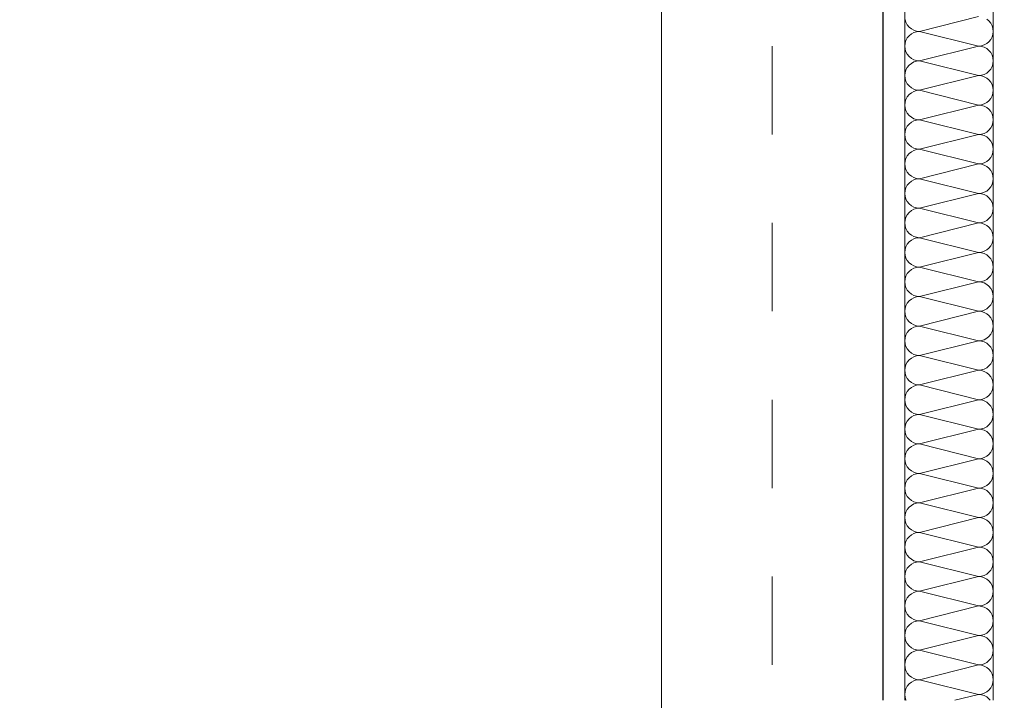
# Model space of a CAD drawing. Header units: metres. Extents: x -16 to 43.7, y -22.2 to 4.
# Tile 45 of 77: x 15.054 to 16.167, y -7.915 to -7.145. Entities that reach past the tile are written whole.
import ezdxf

# ---------------------------------------------------------------- set-up
doc = ezdxf.new("R2010")
doc.units = ezdxf.units.M
doc.header["$MEASUREMENT"] = 0
doc.linetypes.add('Raster', pattern=[0.2, 0.1, -0.05, 0, -0.05])
doc.layers.get('0').update_dxf_attribs({"color": 8, "lineweight": 9})
doc.layers.get('Defpoints').update_dxf_attribs({"color": 8, "lineweight": 9})
for name, color, linetype in [('Neubau_A-Stützen', 8, 'Continuous'), ('Neubau_A-TB Wände', 8, 'Continuous'), ('Neubau_R-Konstruktionsraster gross', 33, 'Continuous'), ('Neubau_T-Bemaßung', 8, 'Continuous')]:
    doc.layers.add(name, color=color, linetype=linetype)
doc.styles.add('ERSTELLTER_STIL_2', font='arial.ttf')
doc.dimstyles.new('ERSTELLTER_STIL__1', dxfattribs={"dimtxt": 0.0875, "dimasz": 0.059375, "dimexe": 0.18, "dimexo": 0.0625, "dimgap": 0, "dimtad": 1, "dimzin": 0, "dimdsep": 46, "dimtxsty": 'ERSTELLTER_STIL_2', "dimblk": 'ARROWHEAD_6', "dimblk1": 'ARROWHEAD_6', "dimblk2": 'ARROWHEAD_6', "dimcen": 0.09, "dimclrd": 7, "dimclre": 7, "dimclrt": 7, "dimazin": 0, "dimtfac": 1, "dimtdec": 4, "dimtmove": 0, "dimatfit": 3, "dimfxl": 1, "dimtolj": 1, "dimtzin": 0, "dimarcsym": 0})

# ---------------------------------------------------------------- blocks, each defined once
blk = doc.blocks.new('*X235', base_point=(3718.7656, 0))
at = {"layer": 'Neubau_A-TB Wände', "color": 8, "linetype": 'Continuous', "lineweight": 9}
for p, q in [((4099.7088, 3.0301), (4099.7098, 3.027)), ((4099.7918, 3.0333), (4099.7252, 3.0167)), ((4099.8036, 3.0285), (4099.8011, 3.0305)), ((4099.8057, 3.0259), (4099.8036, 3.0285)), ((4099.7098, 3.027), (4099.7113, 3.0241)), ((4099.7113, 3.0241), (4099.7134, 3.0215)), ((4099.7134, 3.0215), (4099.7159, 3.0195)), ((4099.7159, 3.0195), (4099.7188, 3.0179)), ((4099.7188, 3.0179), (4099.7219, 3.017)), ((4099.7219, 3.017), (4099.7252, 3.0167)), ((4099.8072, 3.023), (4099.8057, 3.0259)), ((4099.8082, 3.0199), (4099.8072, 3.023)), ((4099.8085, 3.0167), (4099.8082, 3.0199)), ((4099.7098, 3.0064), (4099.7088, 3.0033)), ((4099.7113, 3.0093), (4099.7098, 3.0064)), ((4099.7134, 3.0118), (4099.7113, 3.0093)), ((4099.7159, 3.0139), (4099.7134, 3.0118)), ((4099.7188, 3.0154), (4099.7159, 3.0139)), ((4099.7219, 3.0163), (4099.7188, 3.0154)), ((4099.7252, 3.0167), (4099.7219, 3.0163)), ((4099.7918, 3), (4099.7252, 3.0167)), ((4099.8036, 3.0049), (4099.8057, 3.0074)), ((4099.8057, 3.0074), (4099.8072, 3.0103)), ((4099.8072, 3.0103), (4099.8082, 3.0134)), ((4099.8082, 3.0134), (4099.8085, 3.0167)), ((4099.7088, 3.0033), (4099.7085, 3)), ((4099.7085, 3), (4099.7088, 2.9967)), ((4099.7088, 2.9967), (4099.7098, 2.9936)), ((4099.7918, 3), (4099.7252, 2.9833)), ((4099.7918, 3), (4099.7951, 3.0003)), ((4099.7951, 2.9997), (4099.7918, 3)), ((4099.7951, 3.0003), (4099.7982, 3.0013)), ((4099.7982, 2.9987), (4099.7951, 2.9997)), ((4099.7982, 3.0013), (4099.8011, 3.0028)), ((4099.8011, 2.9972), (4099.7982, 2.9987)), ((4099.8011, 3.0028), (4099.8036, 3.0049)), ((4099.8036, 2.9951), (4099.8011, 2.9972)), ((4099.8057, 2.9926), (4099.8036, 2.9951)), ((4099.7098, 2.9936), (4099.7113, 2.9907)), ((4099.7113, 2.9907), (4099.7134, 2.9882)), ((4099.7134, 2.9882), (4099.7159, 2.9861)), ((4099.7159, 2.9861), (4099.7188, 2.9846)), ((4099.7188, 2.9846), (4099.7219, 2.9837)), ((4099.7219, 2.9837), (4099.7252, 2.9833)), ((4099.8072, 2.9897), (4099.8057, 2.9926)), ((4099.8082, 2.9866), (4099.8072, 2.9897)), ((4099.8085, 2.9833), (4099.8082, 2.9866)), ((4099.7098, 2.973), (4099.7088, 2.9699)), ((4099.7113, 2.9759), (4099.7098, 2.973)), ((4099.7134, 2.9785), (4099.7113, 2.9759)), ((4099.7159, 2.9805), (4099.7134, 2.9785)), ((4099.7188, 2.9821), (4099.7159, 2.9805)), ((4099.7219, 2.983), (4099.7188, 2.9821)), ((4099.7252, 2.9833), (4099.7219, 2.983)), ((4099.7918, 2.9667), (4099.7252, 2.9833)), ((4099.8036, 2.9715), (4099.8057, 2.9741)), ((4099.8057, 2.9741), (4099.8072, 2.977)), ((4099.8072, 2.977), (4099.8082, 2.9801)), ((4099.8082, 2.9801), (4099.8085, 2.9833)), ((4099.7088, 2.9699), (4099.7085, 2.9667)), ((4099.7085, 2.9667), (4099.7088, 2.9634)), ((4099.7088, 2.9634), (4099.7098, 2.9603)), ((4099.7918, 2.9667), (4099.7252, 2.95)), ((4099.7918, 2.9667), (4099.7951, 2.967)), ((4099.7951, 2.9663), (4099.7918, 2.9667)), ((4099.7951, 2.967), (4099.7982, 2.9679)), ((4099.7982, 2.9654), (4099.7951, 2.9663)), ((4099.7982, 2.9679), (4099.8011, 2.9695)), ((4099.8011, 2.9639), (4099.7982, 2.9654)), ((4099.8011, 2.9695), (4099.8036, 2.9715)), ((4099.8036, 2.9618), (4099.8011, 2.9639)), ((4099.8057, 2.9593), (4099.8036, 2.9618)), ((4099.7098, 2.9603), (4099.7113, 2.9574)), ((4099.7113, 2.9574), (4099.7134, 2.9549)), ((4099.7134, 2.9549), (4099.7159, 2.9528)), ((4099.7159, 2.9528), (4099.7188, 2.9513)), ((4099.7188, 2.9513), (4099.7219, 2.9503)), ((4099.7219, 2.9503), (4099.7252, 2.95)), ((4099.7252, 2.95), (4099.7219, 2.9497)), ((4099.7918, 2.9333), (4099.7252, 2.95)), ((4099.8072, 2.9564), (4099.8057, 2.9593)), ((4099.8082, 2.9533), (4099.8072, 2.9564)), ((4099.8085, 2.95), (4099.8082, 2.9533)), ((4099.8082, 2.9467), (4099.8085, 2.95)), ((4099.7098, 2.9397), (4099.7088, 2.9366)), ((4099.7113, 2.9426), (4099.7098, 2.9397)), ((4099.7134, 2.9451), (4099.7113, 2.9426)), ((4099.7159, 2.9472), (4099.7134, 2.9451)), ((4099.7188, 2.9487), (4099.7159, 2.9472)), ((4099.7219, 2.9497), (4099.7188, 2.9487)), ((4099.8036, 2.9382), (4099.8057, 2.9407)), ((4099.8057, 2.9407), (4099.8072, 2.9436)), ((4099.8072, 2.9436), (4099.8082, 2.9467)), ((4099.7088, 2.9366), (4099.7085, 2.9333)), ((4099.7085, 2.9333), (4099.7088, 2.9301)), ((4099.7088, 2.9301), (4099.7098, 2.927)), ((4099.7918, 2.9333), (4099.7252, 2.9167)), ((4099.7918, 2.9333), (4099.7951, 2.9337)), ((4099.7951, 2.933), (4099.7918, 2.9333)), ((4099.7951, 2.9337), (4099.7982, 2.9346)), ((4099.7982, 2.9321), (4099.7951, 2.933)), ((4099.7982, 2.9346), (4099.8011, 2.9361)), ((4099.8011, 2.9305), (4099.7982, 2.9321)), ((4099.8011, 2.9361), (4099.8036, 2.9382)), ((4099.8036, 2.9285), (4099.8011, 2.9305)), ((4099.8057, 2.9259), (4099.8036, 2.9285)), ((4099.7098, 2.927), (4099.7113, 2.9241)), ((4099.7113, 2.9241), (4099.7134, 2.9215)), ((4099.7134, 2.9215), (4099.7159, 2.9195)), ((4099.7159, 2.9195), (4099.7188, 2.9179)), ((4099.7188, 2.9179), (4099.7219, 2.917)), ((4099.7219, 2.917), (4099.7252, 2.9167)), ((4099.7252, 2.9167), (4099.7219, 2.9163)), ((4099.7918, 2.9), (4099.7252, 2.9167)), ((4099.8072, 2.923), (4099.8057, 2.9259)), ((4099.8082, 2.9199), (4099.8072, 2.923)), ((4099.8085, 2.9167), (4099.8082, 2.9199)), ((4099.8082, 2.9134), (4099.8085, 2.9167)), ((4099.7098, 2.9064), (4099.7088, 2.9033)), ((4099.7113, 2.9093), (4099.7098, 2.9064)), ((4099.7134, 2.9118), (4099.7113, 2.9093)), ((4099.7159, 2.9139), (4099.7134, 2.9118)), ((4099.7188, 2.9154), (4099.7159, 2.9139)), ((4099.7219, 2.9163), (4099.7188, 2.9154)), ((4099.8036, 2.9049), (4099.8057, 2.9074)), ((4099.8057, 2.9074), (4099.8072, 2.9103)), ((4099.8072, 2.9103), (4099.8082, 2.9134)), ((4099.7088, 2.9033), (4099.7085, 2.9)), ((4099.7085, 2.9), (4099.7088, 2.8967)), ((4099.7088, 2.8967), (4099.7098, 2.8936)), ((4099.7918, 2.9), (4099.7252, 2.8833)), ((4099.7918, 2.9), (4099.7951, 2.9003)), ((4099.7951, 2.8997), (4099.7918, 2.9)), ((4099.7951, 2.9003), (4099.7982, 2.9013)), ((4099.7982, 2.8987), (4099.7951, 2.8997)), ((4099.7982, 2.9013), (4099.8011, 2.9028)), ((4099.8011, 2.8972), (4099.7982, 2.8987)), ((4099.8011, 2.9028), (4099.8036, 2.9049)), ((4099.8036, 2.8951), (4099.8011, 2.8972)), ((4099.8057, 2.8926), (4099.8036, 2.8951)), ((4099.7098, 2.8936), (4099.7113, 2.8907)), ((4099.7113, 2.8907), (4099.7134, 2.8882)), ((4099.7134, 2.8882), (4099.7159, 2.8861)), ((4099.7159, 2.8861), (4099.7188, 2.8846)), ((4099.7188, 2.8846), (4099.7219, 2.8837)), ((4099.7219, 2.8837), (4099.7252, 2.8833)), ((4099.7252, 2.8833), (4099.7219, 2.883)), ((4099.7918, 2.8667), (4099.7252, 2.8833)), ((4099.8072, 2.8897), (4099.8057, 2.8926)), ((4099.8082, 2.8866), (4099.8072, 2.8897)), ((4099.8085, 2.8833), (4099.8082, 2.8866)), ((4099.8082, 2.8801), (4099.8085, 2.8833)), ((4099.7098, 2.873), (4099.7088, 2.8699)), ((4099.7113, 2.8759), (4099.7098, 2.873)), ((4099.7134, 2.8785), (4099.7113, 2.8759)), ((4099.7159, 2.8805), (4099.7134, 2.8785)), ((4099.7188, 2.8821), (4099.7159, 2.8805)), ((4099.7219, 2.883), (4099.7188, 2.8821)), ((4099.8036, 2.8715), (4099.8057, 2.8741)), ((4099.8057, 2.8741), (4099.8072, 2.877)), ((4099.8072, 2.877), (4099.8082, 2.8801)), ((4099.7088, 2.8699), (4099.7085, 2.8667)), ((4099.7085, 2.8667), (4099.7088, 2.8634)), ((4099.7088, 2.8634), (4099.7098, 2.8603)), ((4099.7918, 2.8667), (4099.7252, 2.85)), ((4099.7918, 2.8667), (4099.7951, 2.867)), ((4099.7951, 2.8663), (4099.7918, 2.8667)), ((4099.7951, 2.867), (4099.7982, 2.8679)), ((4099.7982, 2.8654), (4099.7951, 2.8663)), ((4099.7982, 2.8679), (4099.8011, 2.8695)), ((4099.8011, 2.8639), (4099.7982, 2.8654)), ((4099.8011, 2.8695), (4099.8036, 2.8715)), ((4099.8036, 2.8618), (4099.8011, 2.8639)), ((4099.8057, 2.8593), (4099.8036, 2.8618)), ((4099.7098, 2.8603), (4099.7113, 2.8574)), ((4099.7113, 2.8574), (4099.7134, 2.8549)), ((4099.7134, 2.8549), (4099.7159, 2.8528)), ((4099.7159, 2.8528), (4099.7188, 2.8513)), ((4099.7188, 2.8513), (4099.7219, 2.8503)), ((4099.7219, 2.8503), (4099.7252, 2.85)), ((4099.7252, 2.85), (4099.7219, 2.8497)), ((4099.7918, 2.8333), (4099.7252, 2.85)), ((4099.8072, 2.8564), (4099.8057, 2.8593)), ((4099.8082, 2.8533), (4099.8072, 2.8564)), ((4099.8085, 2.85), (4099.8082, 2.8533)), ((4099.8082, 2.8467), (4099.8085, 2.85)), ((4099.7098, 2.8397), (4099.7088, 2.8366)), ((4099.7113, 2.8426), (4099.7098, 2.8397)), ((4099.7134, 2.8451), (4099.7113, 2.8426)), ((4099.7159, 2.8472), (4099.7134, 2.8451)), ((4099.7188, 2.8487), (4099.7159, 2.8472)), ((4099.7219, 2.8497), (4099.7188, 2.8487)), ((4099.8036, 2.8382), (4099.8057, 2.8407)), ((4099.8057, 2.8407), (4099.8072, 2.8436)), ((4099.8072, 2.8436), (4099.8082, 2.8467)), ((4099.7088, 2.8366), (4099.7085, 2.8333)), ((4099.7085, 2.8333), (4099.7088, 2.8301)), ((4099.7088, 2.8301), (4099.7098, 2.827)), ((4099.7918, 2.8333), (4099.7252, 2.8167)), ((4099.7918, 2.8333), (4099.7951, 2.8337)), ((4099.7951, 2.833), (4099.7918, 2.8333)), ((4099.7951, 2.8337), (4099.7982, 2.8346)), ((4099.7982, 2.8321), (4099.7951, 2.833)), ((4099.7982, 2.8346), (4099.8011, 2.8361)), ((4099.8011, 2.8305), (4099.7982, 2.8321)), ((4099.8011, 2.8361), (4099.8036, 2.8382)), ((4099.8036, 2.8285), (4099.8011, 2.8305)), ((4099.8057, 2.8259), (4099.8036, 2.8285)), ((4099.7098, 2.827), (4099.7113, 2.8241)), ((4099.7113, 2.8241), (4099.7134, 2.8215)), ((4099.7134, 2.8215), (4099.7159, 2.8195)), ((4099.7159, 2.8195), (4099.7188, 2.8179)), ((4099.7188, 2.8179), (4099.7219, 2.817)), ((4099.7219, 2.817), (4099.7252, 2.8167)), ((4099.7252, 2.8167), (4099.7219, 2.8163)), ((4099.7918, 2.8), (4099.7252, 2.8167)), ((4099.8072, 2.823), (4099.8057, 2.8259)), ((4099.8082, 2.8199), (4099.8072, 2.823)), ((4099.8085, 2.8167), (4099.8082, 2.8199)), ((4099.8082, 2.8134), (4099.8085, 2.8167)), ((4099.7098, 2.8064), (4099.7088, 2.8033)), ((4099.7113, 2.8093), (4099.7098, 2.8064)), ((4099.7134, 2.8118), (4099.7113, 2.8093)), ((4099.7159, 2.8139), (4099.7134, 2.8118)), ((4099.7188, 2.8154), (4099.7159, 2.8139)), ((4099.7219, 2.8163), (4099.7188, 2.8154)), ((4099.8036, 2.8049), (4099.8057, 2.8074)), ((4099.8057, 2.8074), (4099.8072, 2.8103)), ((4099.8072, 2.8103), (4099.8082, 2.8134)), ((4099.7088, 2.8033), (4099.7085, 2.8)), ((4099.7085, 2.8), (4099.7088, 2.7967)), ((4099.7088, 2.7967), (4099.7098, 2.7936)), ((4099.7918, 2.8), (4099.7252, 2.7833)), ((4099.7918, 2.8), (4099.7951, 2.8003)), ((4099.7951, 2.7997), (4099.7918, 2.8)), ((4099.7951, 2.8003), (4099.7982, 2.8013)), ((4099.7982, 2.7987), (4099.7951, 2.7997)), ((4099.7982, 2.8013), (4099.8011, 2.8028)), ((4099.8011, 2.7972), (4099.7982, 2.7987)), ((4099.8011, 2.8028), (4099.8036, 2.8049)), ((4099.8036, 2.7951), (4099.8011, 2.7972)), ((4099.8057, 2.7926), (4099.8036, 2.7951)), ((4099.7098, 2.7936), (4099.7113, 2.7907)), ((4099.7113, 2.7907), (4099.7134, 2.7882)), ((4099.7134, 2.7882), (4099.7159, 2.7861)), ((4099.7159, 2.7861), (4099.7188, 2.7846)), ((4099.7188, 2.7846), (4099.7219, 2.7837)), ((4099.7219, 2.783), (4099.7188, 2.7821)), ((4099.7219, 2.7837), (4099.7252, 2.7833)), ((4099.7252, 2.7833), (4099.7219, 2.783)), ((4099.7918, 2.7667), (4099.7252, 2.7833)), ((4099.8072, 2.7897), (4099.8057, 2.7926)), ((4099.8082, 2.7866), (4099.8072, 2.7897)), ((4099.8085, 2.7833), (4099.8082, 2.7866)), ((4099.8082, 2.7801), (4099.8085, 2.7833)), ((4099.7098, 2.773), (4099.7088, 2.7699)), ((4099.7113, 2.7759), (4099.7098, 2.773)), ((4099.7134, 2.7785), (4099.7113, 2.7759)), ((4099.7159, 2.7805), (4099.7134, 2.7785)), ((4099.7188, 2.7821), (4099.7159, 2.7805)), ((4099.8036, 2.7715), (4099.8057, 2.7741)), ((4099.8057, 2.7741), (4099.8072, 2.777)), ((4099.8072, 2.777), (4099.8082, 2.7801)), ((4099.7088, 2.7699), (4099.7085, 2.7667)), ((4099.7085, 2.7667), (4099.7088, 2.7634)), ((4099.7088, 2.7634), (4099.7098, 2.7603)), ((4099.7918, 2.7667), (4099.7252, 2.75)), ((4099.7918, 2.7667), (4099.7951, 2.767)), ((4099.7951, 2.7663), (4099.7918, 2.7667)), ((4099.7951, 2.767), (4099.7982, 2.7679)), ((4099.7982, 2.7654), (4099.7951, 2.7663)), ((4099.7982, 2.7679), (4099.8011, 2.7695)), ((4099.8011, 2.7639), (4099.7982, 2.7654)), ((4099.8011, 2.7695), (4099.8036, 2.7715)), ((4099.8036, 2.7618), (4099.8011, 2.7639)), ((4099.8057, 2.7593), (4099.8036, 2.7618)), ((4099.7098, 2.7603), (4099.7113, 2.7574)), ((4099.7113, 2.7574), (4099.7134, 2.7549)), ((4099.7134, 2.7549), (4099.7159, 2.7528)), ((4099.7159, 2.7528), (4099.7188, 2.7513)), ((4099.7188, 2.7513), (4099.7219, 2.7503)), ((4099.7219, 2.7497), (4099.7188, 2.7487)), ((4099.7219, 2.7503), (4099.7252, 2.75)), ((4099.7252, 2.75), (4099.7219, 2.7497)), ((4099.7918, 2.7333), (4099.7252, 2.75)), ((4099.8072, 2.7564), (4099.8057, 2.7593)), ((4099.8082, 2.7533), (4099.8072, 2.7564)), ((4099.8085, 2.75), (4099.8082, 2.7533)), ((4099.8082, 2.7467), (4099.8085, 2.75)), ((4099.7098, 2.7397), (4099.7088, 2.7366)), ((4099.7113, 2.7426), (4099.7098, 2.7397)), ((4099.7134, 2.7451), (4099.7113, 2.7426)), ((4099.7159, 2.7472), (4099.7134, 2.7451)), ((4099.7188, 2.7487), (4099.7159, 2.7472)), ((4099.8036, 2.7382), (4099.8057, 2.7407)), ((4099.8057, 2.7407), (4099.8072, 2.7436)), ((4099.8072, 2.7436), (4099.8082, 2.7467)), ((4099.7088, 2.7366), (4099.7085, 2.7333)), ((4099.7085, 2.7333), (4099.7088, 2.7301)), ((4099.7088, 2.7301), (4099.7098, 2.727)), ((4099.7918, 2.7333), (4099.7252, 2.7167)), ((4099.7918, 2.7333), (4099.7951, 2.7337)), ((4099.7951, 2.733), (4099.7918, 2.7333)), ((4099.7951, 2.7337), (4099.7982, 2.7346)), ((4099.7982, 2.7321), (4099.7951, 2.733)), ((4099.7982, 2.7346), (4099.8011, 2.7361)), ((4099.8011, 2.7305), (4099.7982, 2.7321)), ((4099.8011, 2.7361), (4099.8036, 2.7382)), ((4099.8036, 2.7285), (4099.8011, 2.7305)), ((4099.8057, 2.7259), (4099.8036, 2.7285)), ((4099.7098, 2.727), (4099.7113, 2.7241)), ((4099.7113, 2.7241), (4099.7134, 2.7215)), ((4099.7134, 2.7215), (4099.7159, 2.7195)), ((4099.7159, 2.7195), (4099.7188, 2.7179)), ((4099.7188, 2.7179), (4099.7219, 2.717)), ((4099.7219, 2.7163), (4099.7188, 2.7154)), ((4099.7219, 2.717), (4099.7252, 2.7167)), ((4099.7252, 2.7167), (4099.7219, 2.7163)), ((4099.7918, 2.7), (4099.7252, 2.7167)), ((4099.8072, 2.723), (4099.8057, 2.7259)), ((4099.8082, 2.7199), (4099.8072, 2.723)), ((4099.8085, 2.7167), (4099.8082, 2.7199)), ((4099.8082, 2.7134), (4099.8085, 2.7167)), ((4099.7098, 2.7064), (4099.7088, 2.7033)), ((4099.7113, 2.7093), (4099.7098, 2.7064)), ((4099.7134, 2.7118), (4099.7113, 2.7093)), ((4099.7159, 2.7139), (4099.7134, 2.7118)), ((4099.7188, 2.7154), (4099.7159, 2.7139)), ((4099.8036, 2.7049), (4099.8057, 2.7074)), ((4099.8057, 2.7074), (4099.8072, 2.7103)), ((4099.8072, 2.7103), (4099.8082, 2.7134)), ((4099.7088, 2.7033), (4099.7085, 2.7)), ((4099.7085, 2.7), (4099.7088, 2.6967)), ((4099.7088, 2.6967), (4099.7098, 2.6936)), ((4099.7918, 2.7), (4099.7252, 2.6833)), ((4099.7918, 2.7), (4099.7951, 2.7003)), ((4099.7951, 2.6997), (4099.7918, 2.7)), ((4099.7951, 2.7003), (4099.7982, 2.7013)), ((4099.7982, 2.6987), (4099.7951, 2.6997)), ((4099.7982, 2.7013), (4099.8011, 2.7028)), ((4099.8011, 2.6972), (4099.7982, 2.6987)), ((4099.8011, 2.7028), (4099.8036, 2.7049)), ((4099.8036, 2.6951), (4099.8011, 2.6972)), ((4099.8057, 2.6926), (4099.8036, 2.6951)), ((4099.7098, 2.6936), (4099.7113, 2.6907)), ((4099.7113, 2.6907), (4099.7134, 2.6882)), ((4099.7134, 2.6882), (4099.7159, 2.6861)), ((4099.7159, 2.6861), (4099.7188, 2.6846)), ((4099.7188, 2.6846), (4099.7219, 2.6837)), ((4099.7219, 2.683), (4099.7188, 2.6821)), ((4099.7219, 2.6837), (4099.7252, 2.6833)), ((4099.7252, 2.6833), (4099.7219, 2.683)), ((4099.7918, 2.6667), (4099.7252, 2.6833)), ((4099.8072, 2.6897), (4099.8057, 2.6926)), ((4099.8082, 2.6866), (4099.8072, 2.6897)), ((4099.8085, 2.6833), (4099.8082, 2.6866)), ((4099.8082, 2.6801), (4099.8085, 2.6833)), ((4099.7098, 2.673), (4099.7088, 2.6699)), ((4099.7113, 2.6759), (4099.7098, 2.673)), ((4099.7134, 2.6785), (4099.7113, 2.6759)), ((4099.7159, 2.6805), (4099.7134, 2.6785)), ((4099.7188, 2.6821), (4099.7159, 2.6805)), ((4099.8036, 2.6715), (4099.8057, 2.6741)), ((4099.8057, 2.6741), (4099.8072, 2.677)), ((4099.8072, 2.677), (4099.8082, 2.6801)), ((4099.7088, 2.6699), (4099.7085, 2.6667)), ((4099.7085, 2.6667), (4099.7088, 2.6634)), ((4099.7088, 2.6634), (4099.7098, 2.6603)), ((4099.7918, 2.6667), (4099.7252, 2.65)), ((4099.7918, 2.6667), (4099.7951, 2.667)), ((4099.7951, 2.6663), (4099.7918, 2.6667)), ((4099.7951, 2.667), (4099.7982, 2.6679)), ((4099.7982, 2.6654), (4099.7951, 2.6663)), ((4099.7982, 2.6679), (4099.8011, 2.6695)), ((4099.8011, 2.6639), (4099.7982, 2.6654)), ((4099.8011, 2.6695), (4099.8036, 2.6715)), ((4099.8036, 2.6618), (4099.8011, 2.6639)), ((4099.8057, 2.6593), (4099.8036, 2.6618)), ((4099.7098, 2.6603), (4099.7113, 2.6574)), ((4099.7113, 2.6574), (4099.7134, 2.6549)), ((4099.7134, 2.6549), (4099.7159, 2.6528)), ((4099.7159, 2.6528), (4099.7188, 2.6513)), ((4099.7188, 2.6513), (4099.7219, 2.6503)), ((4099.7219, 2.6497), (4099.7188, 2.6487)), ((4099.7219, 2.6503), (4099.7252, 2.65)), ((4099.7252, 2.65), (4099.7219, 2.6497)), ((4099.7918, 2.6333), (4099.7252, 2.65)), ((4099.8072, 2.6564), (4099.8057, 2.6593)), ((4099.8082, 2.6533), (4099.8072, 2.6564)), ((4099.8085, 2.65), (4099.8082, 2.6533)), ((4099.8082, 2.6467), (4099.8085, 2.65)), ((4099.7098, 2.6397), (4099.7088, 2.6366)), ((4099.7113, 2.6426), (4099.7098, 2.6397)), ((4099.7134, 2.6451), (4099.7113, 2.6426)), ((4099.7159, 2.6472), (4099.7134, 2.6451)), ((4099.7188, 2.6487), (4099.7159, 2.6472)), ((4099.8036, 2.6382), (4099.8057, 2.6407)), ((4099.8057, 2.6407), (4099.8072, 2.6436)), ((4099.8072, 2.6436), (4099.8082, 2.6467)), ((4099.7088, 2.6366), (4099.7085, 2.6333)), ((4099.7085, 2.6333), (4099.7088, 2.6301)), ((4099.7088, 2.6301), (4099.7098, 2.627)), ((4099.7918, 2.6333), (4099.7252, 2.6167)), ((4099.7918, 2.6333), (4099.7951, 2.6337)), ((4099.7951, 2.633), (4099.7918, 2.6333)), ((4099.7951, 2.6337), (4099.7982, 2.6346)), ((4099.7982, 2.6321), (4099.7951, 2.633)), ((4099.7982, 2.6346), (4099.8011, 2.6361)), ((4099.8011, 2.6305), (4099.7982, 2.6321)), ((4099.8011, 2.6361), (4099.8036, 2.6382)), ((4099.8036, 2.6285), (4099.8011, 2.6305)), ((4099.8057, 2.6259), (4099.8036, 2.6285)), ((4099.7098, 2.627), (4099.7113, 2.6241)), ((4099.7113, 2.6241), (4099.7134, 2.6215)), ((4099.7134, 2.6215), (4099.7159, 2.6195)), ((4099.7159, 2.6195), (4099.7188, 2.6179)), ((4099.7188, 2.6179), (4099.7219, 2.617)), ((4099.7219, 2.6163), (4099.7188, 2.6154)), ((4099.7219, 2.617), (4099.7252, 2.6167)), ((4099.7252, 2.6167), (4099.7219, 2.6163)), ((4099.7918, 2.6), (4099.7252, 2.6167)), ((4099.8072, 2.623), (4099.8057, 2.6259)), ((4099.8082, 2.6199), (4099.8072, 2.623)), ((4099.8085, 2.6167), (4099.8082, 2.6199)), ((4099.8082, 2.6134), (4099.8085, 2.6167)), ((4099.7098, 2.6064), (4099.7088, 2.6033)), ((4099.7113, 2.6093), (4099.7098, 2.6064)), ((4099.7134, 2.6118), (4099.7113, 2.6093)), ((4099.7159, 2.6139), (4099.7134, 2.6118)), ((4099.7188, 2.6154), (4099.7159, 2.6139)), ((4099.8011, 2.6028), (4099.8036, 2.6049)), ((4099.8036, 2.6049), (4099.8057, 2.6074)), ((4099.8057, 2.6074), (4099.8072, 2.6103)), ((4099.8072, 2.6103), (4099.8082, 2.6134)), ((4099.7088, 2.6033), (4099.7085, 2.6)), ((4099.7085, 2.6), (4099.7088, 2.5967)), ((4099.7088, 2.5967), (4099.7098, 2.5936)), ((4099.7918, 2.6), (4099.7252, 2.5833)), ((4099.7918, 2.6), (4099.7951, 2.6003)), ((4099.7951, 2.5997), (4099.7918, 2.6)), ((4099.7951, 2.6003), (4099.7982, 2.6013)), ((4099.7982, 2.5987), (4099.7951, 2.5997)), ((4099.7982, 2.6013), (4099.8011, 2.6028)), ((4099.8011, 2.5972), (4099.7982, 2.5987)), ((4099.8036, 2.5951), (4099.8011, 2.5972)), ((4099.8057, 2.5926), (4099.8036, 2.5951)), ((4099.7098, 2.5936), (4099.7113, 2.5907)), ((4099.7113, 2.5907), (4099.7134, 2.5882)), ((4099.7134, 2.5882), (4099.7159, 2.5861)), ((4099.7159, 2.5861), (4099.7188, 2.5846)), ((4099.7188, 2.5846), (4099.7219, 2.5837)), ((4099.7219, 2.583), (4099.7188, 2.5821)), ((4099.7219, 2.5837), (4099.7252, 2.5833)), ((4099.7252, 2.5833), (4099.7219, 2.583)), ((4099.7918, 2.5667), (4099.7252, 2.5833)), ((4099.8072, 2.5897), (4099.8057, 2.5926)), ((4099.8082, 2.5866), (4099.8072, 2.5897)), ((4099.8085, 2.5833), (4099.8082, 2.5866)), ((4099.8082, 2.5801), (4099.8085, 2.5833)), ((4099.7098, 2.573), (4099.7088, 2.5699)), ((4099.7113, 2.5759), (4099.7098, 2.573)), ((4099.7134, 2.5785), (4099.7113, 2.5759)), ((4099.7159, 2.5805), (4099.7134, 2.5785)), ((4099.7188, 2.5821), (4099.7159, 2.5805)), ((4099.8011, 2.5695), (4099.8036, 2.5715)), ((4099.8036, 2.5715), (4099.8057, 2.5741)), ((4099.8057, 2.5741), (4099.8072, 2.577)), ((4099.8072, 2.577), (4099.8082, 2.5801)), ((4099.7088, 2.5699), (4099.7085, 2.5667)), ((4099.7085, 2.5667), (4099.7088, 2.5634)), ((4099.7088, 2.5634), (4099.7098, 2.5603)), ((4099.7918, 2.5667), (4099.7252, 2.55)), ((4099.7918, 2.5667), (4099.7951, 2.567)), ((4099.7951, 2.5663), (4099.7918, 2.5667)), ((4099.7951, 2.567), (4099.7982, 2.5679)), ((4099.7982, 2.5654), (4099.7951, 2.5663)), ((4099.7982, 2.5679), (4099.8011, 2.5695)), ((4099.8011, 2.5639), (4099.7982, 2.5654)), ((4099.8036, 2.5618), (4099.8011, 2.5639)), ((4099.8057, 2.5593), (4099.8036, 2.5618)), ((4099.7098, 2.5603), (4099.7113, 2.5574)), ((4099.7113, 2.5574), (4099.7134, 2.5549)), ((4099.7134, 2.5549), (4099.7159, 2.5528)), ((4099.7159, 2.5528), (4099.7188, 2.5513)), ((4099.7188, 2.5513), (4099.7219, 2.5503)), ((4099.7219, 2.5497), (4099.7188, 2.5487)), ((4099.7219, 2.5503), (4099.7252, 2.55)), ((4099.7252, 2.55), (4099.7219, 2.5497)), ((4099.7918, 2.5333), (4099.7252, 2.55)), ((4099.8072, 2.5564), (4099.8057, 2.5593)), ((4099.8082, 2.5533), (4099.8072, 2.5564)), ((4099.8085, 2.55), (4099.8082, 2.5533)), ((4099.8082, 2.5467), (4099.8085, 2.55)), ((4099.7098, 2.5397), (4099.7088, 2.5366)), ((4099.7113, 2.5426), (4099.7098, 2.5397)), ((4099.7134, 2.5451), (4099.7113, 2.5426)), ((4099.7159, 2.5472), (4099.7134, 2.5451)), ((4099.7188, 2.5487), (4099.7159, 2.5472)), ((4099.8011, 2.5361), (4099.8036, 2.5382)), ((4099.8036, 2.5382), (4099.8057, 2.5407)), ((4099.8057, 2.5407), (4099.8072, 2.5436)), ((4099.8072, 2.5436), (4099.8082, 2.5467)), ((4099.7088, 2.5366), (4099.7085, 2.5333)), ((4099.7085, 2.5333), (4099.7088, 2.5301)), ((4099.7088, 2.5301), (4099.7098, 2.527)), ((4099.7098, 2.527), (4099.7113, 2.5241)), ((4099.7918, 2.5333), (4099.7252, 2.5167)), ((4099.7918, 2.5333), (4099.7951, 2.5337)), ((4099.7951, 2.533), (4099.7918, 2.5333)), ((4099.7951, 2.5337), (4099.7982, 2.5346)), ((4099.7982, 2.5321), (4099.7951, 2.533)), ((4099.7982, 2.5346), (4099.8011, 2.5361)), ((4099.8011, 2.5305), (4099.7982, 2.5321)), ((4099.8036, 2.5285), (4099.8011, 2.5305)), ((4099.8057, 2.5259), (4099.8036, 2.5285)), ((4099.7113, 2.5241), (4099.7134, 2.5215)), ((4099.7134, 2.5215), (4099.7159, 2.5195)), ((4099.7159, 2.5195), (4099.7188, 2.5179)), ((4099.7188, 2.5179), (4099.7219, 2.517)), ((4099.7219, 2.5163), (4099.7188, 2.5154)), ((4099.7219, 2.517), (4099.7252, 2.5167)), ((4099.7252, 2.5167), (4099.7219, 2.5163)), ((4099.7918, 2.5), (4099.7252, 2.5167)), ((4099.8072, 2.523), (4099.8057, 2.5259)), ((4099.8082, 2.5199), (4099.8072, 2.523)), ((4099.8085, 2.5167), (4099.8082, 2.5199)), ((4099.8082, 2.5134), (4099.8085, 2.5167)), ((4099.7098, 2.5064), (4099.7088, 2.5033)), ((4099.7113, 2.5093), (4099.7098, 2.5064)), ((4099.7134, 2.5118), (4099.7113, 2.5093)), ((4099.7159, 2.5139), (4099.7134, 2.5118)), ((4099.7188, 2.5154), (4099.7159, 2.5139)), ((4099.8011, 2.5028), (4099.8036, 2.5049)), ((4099.8036, 2.5049), (4099.8057, 2.5074)), ((4099.8057, 2.5074), (4099.8072, 2.5103)), ((4099.8072, 2.5103), (4099.8082, 2.5134)), ((4099.7088, 2.5033), (4099.7085, 2.5)), ((4099.7085, 2.5), (4099.7088, 2.4967)), ((4099.7088, 2.4967), (4099.7098, 2.4936)), ((4099.7098, 2.4936), (4099.7113, 2.4907)), ((4099.7918, 2.5), (4099.7252, 2.4833)), ((4099.7918, 2.5), (4099.7951, 2.5003)), ((4099.7951, 2.4997), (4099.7918, 2.5)), ((4099.7951, 2.5003), (4099.7982, 2.5013)), ((4099.7982, 2.4987), (4099.7951, 2.4997)), ((4099.7982, 2.5013), (4099.8011, 2.5028)), ((4099.8011, 2.4972), (4099.7982, 2.4987)), ((4099.8036, 2.4951), (4099.8011, 2.4972)), ((4099.8057, 2.4926), (4099.8036, 2.4951)), ((4099.7113, 2.4907), (4099.7134, 2.4882)), ((4099.7134, 2.4882), (4099.7159, 2.4861)), ((4099.7159, 2.4861), (4099.7188, 2.4846)), ((4099.7188, 2.4846), (4099.7219, 2.4837)), ((4099.7219, 2.483), (4099.7188, 2.4821)), ((4099.7219, 2.4837), (4099.7252, 2.4833)), ((4099.7252, 2.4833), (4099.7219, 2.483)), ((4099.7918, 2.4667), (4099.7252, 2.4833)), ((4099.8072, 2.4897), (4099.8057, 2.4926)), ((4099.8082, 2.4866), (4099.8072, 2.4897)), ((4099.8085, 2.4833), (4099.8082, 2.4866)), ((4099.8082, 2.4801), (4099.8085, 2.4833)), ((4099.7098, 2.473), (4099.7088, 2.4699)), ((4099.7113, 2.4759), (4099.7098, 2.473)), ((4099.7134, 2.4785), (4099.7113, 2.4759)), ((4099.7159, 2.4805), (4099.7134, 2.4785)), ((4099.7188, 2.4821), (4099.7159, 2.4805)), ((4099.8011, 2.4695), (4099.8036, 2.4715)), ((4099.8036, 2.4715), (4099.8057, 2.4741)), ((4099.8057, 2.4741), (4099.8072, 2.477)), ((4099.8072, 2.477), (4099.8082, 2.4801)), ((4099.7088, 2.4699), (4099.7085, 2.4667)), ((4099.7085, 2.4667), (4099.7088, 2.4634)), ((4099.7088, 2.4634), (4099.7098, 2.4603)), ((4099.7098, 2.4603), (4099.7113, 2.4574)), ((4099.7918, 2.4667), (4099.7252, 2.45)), ((4099.7918, 2.4667), (4099.7951, 2.467)), ((4099.7951, 2.4663), (4099.7918, 2.4667)), ((4099.7951, 2.467), (4099.7982, 2.4679)), ((4099.7982, 2.4654), (4099.7951, 2.4663)), ((4099.7982, 2.4679), (4099.8011, 2.4695)), ((4099.8011, 2.4639), (4099.7982, 2.4654)), ((4099.8036, 2.4618), (4099.8011, 2.4639)), ((4099.8057, 2.4593), (4099.8036, 2.4618)), ((4099.7113, 2.4574), (4099.7134, 2.4549)), ((4099.7134, 2.4549), (4099.7159, 2.4528)), ((4099.7159, 2.4528), (4099.7188, 2.4513)), ((4099.7188, 2.4513), (4099.7219, 2.4503)), ((4099.7219, 2.4497), (4099.7188, 2.4487)), ((4099.7219, 2.4503), (4099.7252, 2.45)), ((4099.7252, 2.45), (4099.7219, 2.4497)), ((4099.7918, 2.4333), (4099.7252, 2.45)), ((4099.8072, 2.4564), (4099.8057, 2.4593)), ((4099.8082, 2.4533), (4099.8072, 2.4564)), ((4099.8085, 2.45), (4099.8082, 2.4533)), ((4099.8082, 2.4467), (4099.8085, 2.45)), ((4099.7098, 2.4397), (4099.7088, 2.4366)), ((4099.7113, 2.4426), (4099.7098, 2.4397)), ((4099.7134, 2.4451), (4099.7113, 2.4426)), ((4099.7159, 2.4472), (4099.7134, 2.4451)), ((4099.7188, 2.4487), (4099.7159, 2.4472)), ((4099.8011, 2.4361), (4099.8036, 2.4382)), ((4099.8036, 2.4382), (4099.8057, 2.4407)), ((4099.8057, 2.4407), (4099.8072, 2.4436)), ((4099.8072, 2.4436), (4099.8082, 2.4467)), ((4099.7088, 2.4366), (4099.7085, 2.4333)), ((4099.7085, 2.4333), (4099.7088, 2.4301)), ((4099.7088, 2.4301), (4099.7098, 2.427)), ((4099.7098, 2.427), (4099.7113, 2.4241)), ((4099.7918, 2.4333), (4099.7252, 2.4167)), ((4099.7918, 2.4333), (4099.7951, 2.4337)), ((4099.7951, 2.433), (4099.7918, 2.4333)), ((4099.7951, 2.4337), (4099.7982, 2.4346)), ((4099.7982, 2.4321), (4099.7951, 2.433)), ((4099.7982, 2.4346), (4099.8011, 2.4361)), ((4099.8011, 2.4305), (4099.7982, 2.4321)), ((4099.8036, 2.4285), (4099.8011, 2.4305)), ((4099.8057, 2.4259), (4099.8036, 2.4285)), ((4099.7113, 2.4241), (4099.7134, 2.4215)), ((4099.7134, 2.4215), (4099.7159, 2.4195)), ((4099.7159, 2.4195), (4099.7188, 2.4179)), ((4099.7188, 2.4179), (4099.7219, 2.417)), ((4099.7219, 2.4163), (4099.7188, 2.4154)), ((4099.7219, 2.417), (4099.7252, 2.4167)), ((4099.7252, 2.4167), (4099.7219, 2.4163)), ((4099.7918, 2.4), (4099.7252, 2.4167)), ((4099.8072, 2.423), (4099.8057, 2.4259)), ((4099.8082, 2.4199), (4099.8072, 2.423)), ((4099.8085, 2.4167), (4099.8082, 2.4199)), ((4099.8082, 2.4134), (4099.8085, 2.4167)), ((4099.7098, 2.4064), (4099.7088, 2.4033)), ((4099.7113, 2.4093), (4099.7098, 2.4064)), ((4099.7134, 2.4118), (4099.7113, 2.4093)), ((4099.7159, 2.4139), (4099.7134, 2.4118)), ((4099.7188, 2.4154), (4099.7159, 2.4139)), ((4099.8011, 2.4028), (4099.8036, 2.4049)), ((4099.8036, 2.4049), (4099.8057, 2.4074)), ((4099.8057, 2.4074), (4099.8072, 2.4103)), ((4099.8072, 2.4103), (4099.8082, 2.4134)), ((4099.7088, 2.4033), (4099.7085, 2.4)), ((4099.7085, 2.4), (4099.7088, 2.3967)), ((4099.7088, 2.3967), (4099.7098, 2.3936)), ((4099.7098, 2.3936), (4099.7113, 2.3907)), ((4099.7918, 2.4), (4099.7252, 2.3833)), ((4099.7918, 2.4), (4099.7951, 2.4003)), ((4099.7951, 2.3997), (4099.7918, 2.4)), ((4099.7951, 2.4003), (4099.7982, 2.4013)), ((4099.7982, 2.3987), (4099.7951, 2.3997)), ((4099.7982, 2.4013), (4099.8011, 2.4028)), ((4099.8011, 2.3972), (4099.7982, 2.3987)), ((4099.8036, 2.3951), (4099.8011, 2.3972)), ((4099.8057, 2.3926), (4099.8036, 2.3951)), ((4099.7113, 2.3907), (4099.7134, 2.3882)), ((4099.7134, 2.3882), (4099.7159, 2.3861)), ((4099.7159, 2.3861), (4099.7188, 2.3846)), ((4099.7188, 2.3846), (4099.7219, 2.3837)), ((4099.7219, 2.383), (4099.7188, 2.3821)), ((4099.7219, 2.3837), (4099.7252, 2.3833)), ((4099.7252, 2.3833), (4099.7219, 2.383)), ((4099.7918, 2.3667), (4099.7252, 2.3833)), ((4099.8072, 2.3897), (4099.8057, 2.3926)), ((4099.8082, 2.3866), (4099.8072, 2.3897)), ((4099.8085, 2.3833), (4099.8082, 2.3866)), ((4099.8082, 2.3801), (4099.8085, 2.3833)), ((4099.7098, 2.373), (4099.7088, 2.3699)), ((4099.7113, 2.3759), (4099.7098, 2.373)), ((4099.7134, 2.3785), (4099.7113, 2.3759)), ((4099.7159, 2.3805), (4099.7134, 2.3785)), ((4099.7188, 2.3821), (4099.7159, 2.3805)), ((4099.8011, 2.3695), (4099.8036, 2.3715)), ((4099.8036, 2.3715), (4099.8057, 2.3741)), ((4099.8057, 2.3741), (4099.8072, 2.377)), ((4099.8072, 2.377), (4099.8082, 2.3801)), ((4099.7088, 2.3699), (4099.7085, 2.3667)), ((4099.7085, 2.3667), (4099.7088, 2.3634)), ((4099.7088, 2.3634), (4099.7098, 2.3603)), ((4099.7098, 2.3603), (4099.7113, 2.3574)), ((4099.7918, 2.3667), (4099.7252, 2.35)), ((4099.7918, 2.3667), (4099.7951, 2.367)), ((4099.7951, 2.3663), (4099.7918, 2.3667)), ((4099.7951, 2.367), (4099.7982, 2.3679)), ((4099.7982, 2.3654), (4099.7951, 2.3663)), ((4099.7982, 2.3679), (4099.8011, 2.3695)), ((4099.8011, 2.3639), (4099.7982, 2.3654)), ((4099.8036, 2.3618), (4099.8011, 2.3639)), ((4099.8057, 2.3593), (4099.8036, 2.3618)), ((4099.7113, 2.3574), (4099.7134, 2.3549)), ((4099.7134, 2.3549), (4099.7159, 2.3528)), ((4099.7159, 2.3528), (4099.7188, 2.3513)), ((4099.7188, 2.3513), (4099.7219, 2.3503)), ((4099.7219, 2.3497), (4099.7188, 2.3487)), ((4099.7219, 2.3503), (4099.7252, 2.35)), ((4099.7252, 2.35), (4099.7219, 2.3497)), ((4099.7918, 2.3333), (4099.7252, 2.35)), ((4099.8072, 2.3564), (4099.8057, 2.3593)), ((4099.8082, 2.3533), (4099.8072, 2.3564)), ((4099.8085, 2.35), (4099.8082, 2.3533)), ((4099.8082, 2.3467), (4099.8085, 2.35)), ((4099.7098, 2.3397), (4099.7088, 2.3366)), ((4099.7113, 2.3426), (4099.7098, 2.3397)), ((4099.7134, 2.3451), (4099.7113, 2.3426)), ((4099.7159, 2.3472), (4099.7134, 2.3451)), ((4099.7188, 2.3487), (4099.7159, 2.3472)), ((4099.8011, 2.3361), (4099.8036, 2.3382)), ((4099.8036, 2.3382), (4099.8057, 2.3407)), ((4099.8057, 2.3407), (4099.8072, 2.3436)), ((4099.8072, 2.3436), (4099.8082, 2.3467)), ((4099.7088, 2.3366), (4099.7085, 2.3333)), ((4099.7085, 2.3333), (4099.7088, 2.3301)), ((4099.7088, 2.3301), (4099.7098, 2.327)), ((4099.7098, 2.327), (4099.7113, 2.3241)), ((4099.7918, 2.3333), (4099.7252, 2.3167)), ((4099.7918, 2.3333), (4099.7951, 2.3337)), ((4099.7951, 2.333), (4099.7918, 2.3333)), ((4099.7951, 2.3337), (4099.7982, 2.3346)), ((4099.7982, 2.3321), (4099.7951, 2.333)), ((4099.7982, 2.3346), (4099.8011, 2.3361)), ((4099.8011, 2.3305), (4099.7982, 2.3321)), ((4099.8036, 2.3285), (4099.8011, 2.3305)), ((4099.8057, 2.3259), (4099.8036, 2.3285)), ((4099.7113, 2.3241), (4099.7134, 2.3215)), ((4099.7134, 2.3215), (4099.7159, 2.3195)), ((4099.7159, 2.3195), (4099.7188, 2.3179)), ((4099.7188, 2.3179), (4099.7219, 2.317)), ((4099.7219, 2.3163), (4099.7188, 2.3154)), ((4099.7219, 2.317), (4099.7252, 2.3167)), ((4099.7252, 2.3167), (4099.7219, 2.3163)), ((4099.7918, 2.3), (4099.7252, 2.3167)), ((4099.8072, 2.323), (4099.8057, 2.3259)), ((4099.8082, 2.3199), (4099.8072, 2.323)), ((4099.8085, 2.3167), (4099.8082, 2.3199)), ((4099.8082, 2.3134), (4099.8085, 2.3167)), ((4099.7098, 2.3064), (4099.7088, 2.3033)), ((4099.7113, 2.3093), (4099.7098, 2.3064)), ((4099.7134, 2.3118), (4099.7113, 2.3093)), ((4099.7159, 2.3139), (4099.7134, 2.3118)), ((4099.7188, 2.3154), (4099.7159, 2.3139)), ((4099.8011, 2.3028), (4099.8036, 2.3049)), ((4099.8036, 2.3049), (4099.8057, 2.3074)), ((4099.8057, 2.3074), (4099.8072, 2.3103)), ((4099.8072, 2.3103), (4099.8082, 2.3134)), ((4099.7088, 2.3033), (4099.7085, 2.3)), ((4099.7085, 2.3), (4099.7088, 2.2967)), ((4099.7088, 2.2967), (4099.7098, 2.2936)), ((4099.7098, 2.2936), (4099.7113, 2.2907)), ((4099.7918, 2.3), (4099.7252, 2.2833)), ((4099.7918, 2.3), (4099.7951, 2.3003)), ((4099.7951, 2.2997), (4099.7918, 2.3)), ((4099.7951, 2.3003), (4099.7982, 2.3013)), ((4099.7982, 2.2987), (4099.7951, 2.2997)), ((4099.7982, 2.3013), (4099.8011, 2.3028)), ((4099.8011, 2.2972), (4099.7982, 2.2987)), ((4099.8036, 2.2951), (4099.8011, 2.2972)), ((4099.8057, 2.2926), (4099.8036, 2.2951)), ((4099.7113, 2.2907), (4099.7134, 2.2882)), ((4099.7134, 2.2882), (4099.7159, 2.2861)), ((4099.7159, 2.2861), (4099.7188, 2.2846)), ((4099.7188, 2.2821), (4099.7159, 2.2805)), ((4099.7188, 2.2846), (4099.7219, 2.2837)), ((4099.7219, 2.283), (4099.7188, 2.2821)), ((4099.7219, 2.2837), (4099.7252, 2.2833)), ((4099.7252, 2.2833), (4099.7219, 2.283)), ((4099.7918, 2.2667), (4099.7252, 2.2833)), ((4099.8072, 2.2897), (4099.8057, 2.2926)), ((4099.8082, 2.2866), (4099.8072, 2.2897)), ((4099.8085, 2.2833), (4099.8082, 2.2866)), ((4099.8082, 2.2801), (4099.8085, 2.2833)), ((4099.7098, 2.273), (4099.7088, 2.2699)), ((4099.7113, 2.2759), (4099.7098, 2.273)), ((4099.7134, 2.2785), (4099.7113, 2.2759)), ((4099.7159, 2.2805), (4099.7134, 2.2785)), ((4099.8011, 2.2695), (4099.8036, 2.2715)), ((4099.8036, 2.2715), (4099.8057, 2.2741)), ((4099.8057, 2.2741), (4099.8072, 2.277)), ((4099.8072, 2.277), (4099.8082, 2.2801)), ((4099.7088, 2.2699), (4099.7085, 2.2667)), ((4099.7085, 2.2667), (4099.7088, 2.2634)), ((4099.7088, 2.2634), (4099.7098, 2.2603)), ((4099.7098, 2.2603), (4099.7099, 2.26)), ((4099.7918, 2.2667), (4099.7652, 2.26)), ((4099.7918, 2.2667), (4099.7951, 2.267)), ((4099.7951, 2.2663), (4099.7918, 2.2667)), ((4099.7951, 2.267), (4099.7982, 2.2679)), ((4099.7982, 2.2654), (4099.7951, 2.2663)), ((4099.7982, 2.2679), (4099.8011, 2.2695)), ((4099.8011, 2.2639), (4099.7982, 2.2654)), ((4099.8036, 2.2618), (4099.8011, 2.2639)), ((4099.8051, 2.26), (4099.8036, 2.2618))]:
    blk.add_line(p, q, dxfattribs=at)
blk = doc.blocks.new('ARROWHEAD_6')
at = {"color": 0, "linetype": 'Continuous', "lineweight": 0}
for p, q in [((-0.5, -0.5), (0.5, 0.5)), ((0, 0), (-1, 0))]:
    blk.add_line(p, q, dxfattribs=at)
blk = doc.blocks.new('*D281')
at = {"layer": 'Defpoints', "color": 0, "linetype": 'Continuous', "transparency": 16777216}
for p in [(4.1043, -6.495), (11.715, -6.495), (23.73, -10.355)]:
    blk.add_point(p, dxfattribs=at)
at = {"layer": 'Neubau_T-Bemaßung', "linetype": 'Continuous', "lineweight": -2, "transparency": 16777216}
for p, q in [((11.6525, -6.495), (3.9243, -6.495)), ((4.1043, -6.5544), (4.1043, -8.3149)), ((4.1043, -10.2956), (4.1043, -8.5421)), ((23.6675, -10.355), (3.9243, -10.355))]:
    blk.add_line(p, q, dxfattribs=at)
at = {"layer": 'Neubau_T-Bemaßung', "linetype": 'Continuous', "lineweight": -2, "transparency": 16777216, "xscale": 0.059375, "yscale": 0.059375, "zscale": 0.059375}
for p, rotation in [((4.1043, -6.495), 90), ((4.1043, -10.355), 270)]:
    blk.add_blockref('ARROWHEAD_6', p, dxfattribs=dict(at, rotation=rotation))
at = {"layer": 'Neubau_T-Bemaßung', "linetype": 'Continuous', "lineweight": 9, "transparency": 16777216, "insert": (4.1043, -8.4285), "char_height": 0.0875, "attachment_point": 5, "rotation": 90, "style": 'ERSTELLTER_STIL_2'}
blk.add_mtext('\\A1;3.86', dxfattribs=at)
blk = doc.blocks.new('*D306')
at = {"layer": 'Defpoints', "color": 0, "linetype": 'Continuous', "transparency": 16777216}
for p in [(11.715, -6.495), (19.7579, -6.495), (23.73, -10.355)]:
    blk.add_point(p, dxfattribs=at)
at = {"layer": 'Neubau_T-Bemaßung', "linetype": 'Continuous', "lineweight": -2, "transparency": 16777216}
for p, q in [((11.7775, -6.495), (19.9379, -6.495)), ((19.7579, -6.5544), (19.7579, -8.3149)), ((19.7579, -10.2956), (19.7579, -8.5421)), ((23.6675, -10.355), (19.5779, -10.355))]:
    blk.add_line(p, q, dxfattribs=at)
at = {"layer": 'Neubau_T-Bemaßung', "linetype": 'Continuous', "lineweight": -2, "transparency": 16777216, "xscale": 0.059375, "yscale": 0.059375, "zscale": 0.059375}
for p, rotation in [((19.7579, -6.495), 90), ((19.7579, -10.355), 270)]:
    blk.add_blockref('ARROWHEAD_6', p, dxfattribs=dict(at, rotation=rotation))
at = {"layer": 'Neubau_T-Bemaßung', "linetype": 'Continuous', "lineweight": 9, "transparency": 16777216, "insert": (19.7579, -8.4285), "char_height": 0.0875, "attachment_point": 5, "rotation": 90, "style": 'ERSTELLTER_STIL_2'}
blk.add_mtext('\\A1;3.86', dxfattribs=at)
blk = doc.blocks.new('*D314')
at = {"layer": 'Defpoints', "color": 0, "linetype": 'Continuous', "transparency": 16777216}
for p in [(19.4079, -7.175), (19.84, -7.175), (-9.662, -10.175)]:
    blk.add_point(p, dxfattribs=at)
at = {"layer": 'Neubau_T-Bemaßung', "linetype": 'Continuous', "lineweight": -2, "transparency": 16777216}
for p, q in [((19.7775, -7.175), (19.2279, -7.175)), ((19.4079, -7.2344), (19.4079, -8.6318)), ((19.4079, -10.1156), (19.4079, -8.8587)), ((-9.5995, -10.175), (19.5879, -10.175))]:
    blk.add_line(p, q, dxfattribs=at)
at = {"layer": 'Neubau_T-Bemaßung', "linetype": 'Continuous', "lineweight": -2, "transparency": 16777216, "xscale": 0.059375, "yscale": 0.059375, "zscale": 0.059375}
for p, rotation in [((19.4079, -7.175), 90), ((19.4079, -10.175), 270)]:
    blk.add_blockref('ARROWHEAD_6', p, dxfattribs=dict(at, rotation=rotation))
at = {"layer": 'Neubau_T-Bemaßung', "linetype": 'Continuous', "lineweight": 9, "transparency": 16777216, "insert": (19.4079, -8.7452), "char_height": 0.0875, "attachment_point": 5, "rotation": 90, "style": 'ERSTELLTER_STIL_2'}
blk.add_mtext('\\A1;3.00', dxfattribs=at)

msp = doc.modelspace()

# ---------------------------------------------------------------- linework, layer by layer
at = {"layer": 'Neubau_A-Stützen', "linetype": 'Continuous', "lineweight": 9}
msp.add_line((15.78, -10.175), (15.78, -6.825), dxfattribs=at)
at = {"layer": 'Neubau_A-TB Wände', "linetype": 'Continuous', "lineweight": 15}
for p, q in [((16.055, -6.495), (16.055, -7.915)), ((16.155, -6.495), (16.155, -7.915))]:
    msp.add_line(p, q, dxfattribs=at)
at = {"layer": 'Neubau_A-TB Wände', "linetype": 'Continuous', "lineweight": 25}
msp.add_line((16.03, -6.825), (16.03, -7.915), dxfattribs=at)
at = {"layer": 'Neubau_R-Konstruktionsraster gross', "linetype": 'Raster', "lineweight": 9}
msp.add_line((15.905, -1.175), (15.905, -15.175), dxfattribs=at)

# ---------------------------------------------------------------- block references
at = {"layer": 'Neubau_A-TB Wände', "lineweight": 0}
msp.add_blockref('*X235', (-364.8879, -10.175), dxfattribs=at)

# ---------------------------------------------------------------- dimensions: what is measured, and where the dimension line sits
at = {"layer": 'Neubau_T-Bemaßung', "linetype": 'Continuous', "lineweight": 9}
for base, p1, p2, picture, middle in [((4.1043, -6.495), (23.73, -10.355), (11.715, -6.495), '*D281', (4.1043, -8.4285)), ((19.7579, -6.495), (23.73, -10.355), (11.715, -6.495), '*D306', (19.7579, -8.4285)), ((19.4079, -7.175), (-9.662, -10.175), (19.84, -7.175), '*D314', (19.4079, -8.7452))]:
    dim = msp.add_linear_dim(base=base, p1=p1, p2=p2, angle=90, dimstyle='ERSTELLTER_STIL__1', override={"dimclrd": 256, "dimclre": 256, "dimclrt": 256}, dxfattribs=at)
    dim.commit()
    dim.dimension.update_dxf_attribs({"geometry": picture, "text_midpoint": middle, "dimtype": 160, "text_rotation": 90})

doc.saveas('drawing.dxf')
